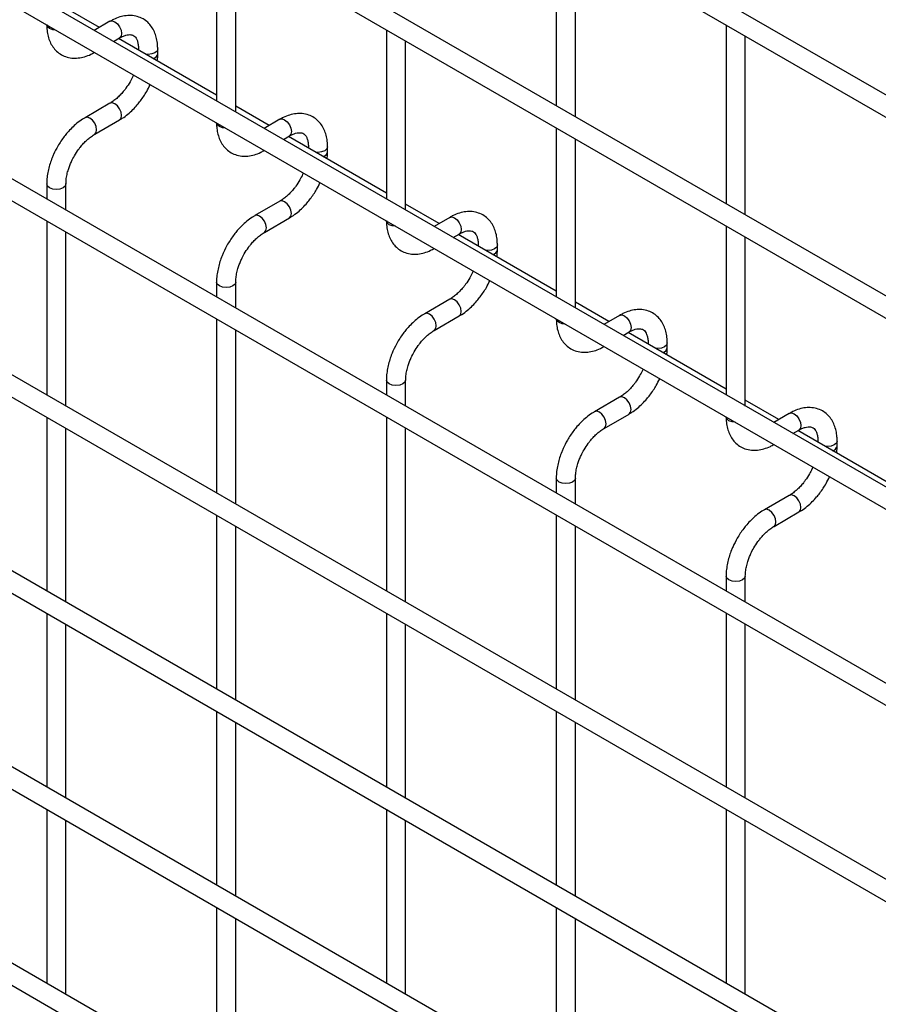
# Model space of a CAD drawing. Header units: inches. Extents: x 0.2 to 10.8, y 0.2 to 8.2.
# Tile 9 of 11: x 8.9 to 9.8, y 6.1 to 7.1. Entities that reach past the tile are written whole.
import ezdxf

# ---------------------------------------------------------------- set-up
doc = ezdxf.new("R2010")
doc.units = ezdxf.units.IN
doc.header["$MEASUREMENT"] = 0

msp = doc.modelspace()

# ---------------------------------------------------------------- linework, layer by layer
for p, q in [((10.5188, 6.6449), (8.0519, 8.0691)), ((8.0419, 8.0517), (10.5088, 6.6276)), ((10.5188, 6.4357), (8.0519, 7.8598)), ((8.0419, 7.8425), (10.5088, 6.4184)), ((8.0419, 7.6435), (10.5088, 6.2194)), ((10.303, 6.3613), (8.255, 7.5436)), ((10.5188, 6.0325), (8.0519, 7.4567)), ((8.0419, 7.4393), (10.5088, 6.0152)), ((10.5188, 5.8284), (8.0519, 7.2525)), ((8.0419, 7.2352), (10.5088, 5.8111)), ((9.1188, 7.2208), (9.1188, 7.0449)), ((9.4723, 7.226), (9.4723, 7.0398)), ((9.1388, 7.0334), (9.1388, 7.2093)), ((9.4923, 7.0283), (9.4923, 7.2144)), ((8.9968, 7.1214), (8.962, 7.1414)), ((9.0078, 7.1277), (8.9915, 7.1183)), ((9.2955, 7.1188), (9.2955, 6.9429)), ((9.6491, 7.1239), (9.6491, 6.9378)), ((9.0116, 7.1068), (9.0178, 7.1104)), ((9.1188, 7.0509), (9.0168, 7.1098)), ((9.3155, 6.9313), (9.3155, 7.1072)), ((9.6691, 6.9262), (9.6691, 7.1124)), ((9.0375, 7.0991), (9.0375, 7.0978)), ((9.0378, 7.0976), (9.0375, 7.099)), ((9.0575, 7.0938), (9.0575, 7.0991)), ((10.5188, 5.6243), (8.0519, 7.0484)), ((9.0078, 7.0424), (8.9819, 7.0274)), ((9.1735, 7.0193), (9.1388, 7.0394)), ((8.0419, 7.0311), (10.5088, 5.6069)), ((8.9919, 7.0101), (9.0178, 7.0251)), ((9.1846, 7.0257), (9.1683, 7.0163)), ((9.4723, 7.0167), (9.4723, 6.8408)), ((9.1883, 7.0047), (9.1946, 7.0084)), ((9.2955, 6.9489), (9.1935, 7.0078)), ((9.4923, 6.8293), (9.4923, 7.0052)), ((9.2143, 6.997), (9.2143, 6.9958)), ((9.2146, 6.9956), (9.2143, 6.997)), ((9.2343, 6.9918), (9.2343, 6.997)), ((8.942, 6.9584), (8.942, 6.9428)), ((8.962, 6.9313), (8.962, 6.9584)), ((9.1846, 6.9404), (9.1586, 6.9254)), ((9.3503, 6.9173), (9.3155, 6.9373)), ((8.942, 6.9197), (8.942, 6.7387)), ((9.1686, 6.908), (9.1946, 6.923)), ((9.3614, 6.9236), (9.3451, 6.9142)), ((9.6491, 6.9147), (9.6491, 6.7387)), ((8.962, 6.7271), (8.962, 6.9082)), ((9.3651, 6.9027), (9.3714, 6.9063)), ((9.4723, 6.8468), (9.3703, 6.9057)), ((9.6691, 6.7272), (9.6691, 6.9031)), ((9.3911, 6.895), (9.3911, 6.8937)), ((9.3914, 6.8935), (9.3911, 6.8949)), ((9.4111, 6.8897), (9.4111, 6.895)), ((9.1188, 6.8563), (9.1188, 6.8408)), ((9.1388, 6.8292), (9.1388, 6.8563)), ((10.5188, 5.4201), (8.0519, 6.8443)), ((9.3614, 6.8383), (9.3354, 6.8233)), ((8.0419, 6.8269), (10.5088, 5.4028)), ((9.5271, 6.8152), (9.4923, 6.8353)), ((9.1188, 6.8177), (9.1188, 6.6366)), ((9.3454, 6.806), (9.3714, 6.821)), ((9.5382, 6.8216), (9.5219, 6.8122)), ((9.1388, 6.6251), (9.1388, 6.8061)), ((9.5419, 6.8006), (9.5482, 6.8043)), ((9.6491, 6.7448), (9.5471, 6.8037)), ((9.5679, 6.7929), (9.5679, 6.7917)), ((9.5682, 6.7915), (9.5679, 6.7929)), ((9.5879, 6.7877), (9.5879, 6.7929)), ((9.2955, 6.7543), (9.2955, 6.7387)), ((9.3155, 6.7272), (9.3155, 6.7543)), ((9.5382, 6.7363), (9.5122, 6.7213)), ((9.7039, 6.7132), (9.6691, 6.7332)), ((8.942, 6.7156), (8.942, 6.5345)), ((9.2955, 6.7156), (9.2955, 6.5346)), ((9.5222, 6.7039), (9.5482, 6.7189)), ((9.7149, 6.7195), (9.6987, 6.7101)), ((8.962, 6.523), (8.962, 6.704)), ((9.3155, 6.523), (9.3155, 6.7041)), ((9.7187, 6.6986), (9.7249, 6.7022)), ((9.8259, 6.6427), (9.7239, 6.7016)), ((9.7446, 6.6908), (9.7446, 6.6896)), ((9.7449, 6.6894), (9.7446, 6.6908)), ((9.7646, 6.6856), (9.7646, 6.6908)), ((9.4723, 6.6522), (9.4723, 6.6367)), ((9.4923, 6.6251), (9.4923, 6.6522)), ((10.5188, 5.216), (8.0519, 6.6401)), ((9.7149, 6.6342), (9.689, 6.6192)), ((8.0419, 6.6228), (10.5088, 5.1987)), ((9.1188, 6.6135), (9.1188, 6.4325)), ((9.4723, 6.6136), (9.4723, 6.4325)), ((9.699, 6.6019), (9.7249, 6.6169)), ((9.1388, 6.421), (9.1388, 6.602)), ((9.4923, 6.421), (9.4923, 6.602)), ((9.6491, 6.5502), (9.6491, 6.5346)), ((9.6691, 6.5231), (9.6691, 6.5502)), ((8.942, 6.5115), (8.942, 6.3304)), ((9.2955, 6.5115), (9.2955, 6.3304)), ((9.6491, 6.5115), (9.6491, 6.3305)), ((8.962, 6.3189), (8.962, 6.4999)), ((9.3155, 6.3189), (9.3155, 6.4999)), ((9.6691, 6.3189), (9.6691, 6.5)), ((9.1188, 6.4094), (9.1188, 6.2284)), ((9.4723, 6.4094), (9.4723, 6.2284)), ((9.1388, 6.2168), (9.1388, 6.3979)), ((9.4923, 6.2168), (9.4923, 6.3979)), ((8.942, 6.3073), (8.942, 6.1263)), ((9.2955, 6.3074), (9.2955, 6.1263)), ((9.6491, 6.3074), (9.6491, 6.1263)), ((8.962, 6.1147), (8.962, 6.2958)), ((9.3155, 6.1148), (9.3155, 6.2958)), ((9.6691, 6.1148), (9.6691, 6.2958)), ((9.1188, 6.2053), (9.1188, 6.0242)), ((9.4723, 6.2053), (9.4723, 6.0243)), ((9.1388, 6.0127), (9.1388, 6.1937)), ((9.4923, 6.0127), (9.4923, 6.1938))]:
    msp.add_line(p, q)
at = {"flags": 128}
for points in [[(9.0078, 7.1277), (9.0101, 7.1282), (9.0128, 7.1273)], [(9.0128, 7.1273), (9.0155, 7.1251), (9.0178, 7.122), (9.0194, 7.1184), (9.0199, 7.115), (9.0194, 7.1122), (9.0178, 7.1104), (9.0178, 7.1104)], [(8.9449, 7.1201), (8.9427, 7.122), (8.942, 7.1238)], [(8.9513, 7.1185), (8.9482, 7.1189), (8.9449, 7.1201)], [(9.0575, 7.099), (9.0568, 7.0968), (9.0546, 7.095), (9.0514, 7.0937), (9.0475, 7.0933), (9.0451, 7.0935)], [(9.0179, 7.0251), (9.0194, 7.0269), (9.0199, 7.0297), (9.0194, 7.0331), (9.0178, 7.0366), (9.0155, 7.0397), (9.0128, 7.0419), (9.0101, 7.0429), (9.0079, 7.0424)], [(8.9869, 7.0269), (8.9842, 7.0279), (8.9819, 7.0274), (8.9818, 7.0274)], [(8.9918, 7.0101), (8.9919, 7.0101), (8.9934, 7.0119), (8.9939, 7.0147), (8.9934, 7.0181), (8.9919, 7.0216), (8.9896, 7.0247), (8.9869, 7.0269)], [(9.1217, 7.0181), (9.1195, 7.02), (9.1188, 7.0218)], [(9.1846, 7.0257), (9.1869, 7.0261), (9.1896, 7.0252)], [(9.1896, 7.0252), (9.1923, 7.023), (9.1946, 7.0199), (9.1962, 7.0164), (9.1967, 7.013), (9.1962, 7.0101), (9.1946, 7.0084), (9.1946, 7.0084)], [(9.1281, 7.0164), (9.1249, 7.0168), (9.1217, 7.0181)], [(9.2343, 6.997), (9.2336, 6.9948), (9.2314, 6.9929), (9.2281, 6.9917), (9.2243, 6.9912), (9.2219, 6.9914)], [(8.962, 6.9584), (8.962, 6.9584), (8.9612, 6.9562), (8.9591, 6.9543), (8.9558, 6.953), (8.952, 6.9526), (8.9482, 6.953), (8.9449, 6.9543), (8.9427, 6.9562), (8.942, 6.9584), (8.942, 6.9584)], [(9.1947, 6.9231), (9.1962, 6.9248), (9.1967, 6.9276), (9.1962, 6.9311), (9.1946, 6.9346), (9.1923, 6.9377), (9.1896, 6.9399), (9.1869, 6.9408), (9.1846, 6.9404)], [(9.1636, 6.9249), (9.1609, 6.9258), (9.1586, 6.9254), (9.1586, 6.9253)], [(9.1686, 6.908), (9.1686, 6.908), (9.1702, 6.9098), (9.1707, 6.9126), (9.1702, 6.9161), (9.1686, 6.9196), (9.1663, 6.9227), (9.1636, 6.9249)], [(9.2985, 6.916), (9.2963, 6.9179), (9.2956, 6.9197)], [(9.3614, 6.9236), (9.3637, 6.9241), (9.3664, 6.9231)], [(9.3664, 6.9231), (9.3691, 6.921), (9.3714, 6.9179), (9.3729, 6.9143), (9.3735, 6.9109), (9.3729, 6.9081), (9.3714, 6.9063), (9.3714, 6.9063)], [(9.3049, 6.9144), (9.3017, 6.9148), (9.2985, 6.916)], [(9.4111, 6.8949), (9.4103, 6.8927), (9.4082, 6.8909), (9.4049, 6.8896), (9.4011, 6.8892), (9.3987, 6.8894)], [(9.1388, 6.8563), (9.1388, 6.8563), (9.138, 6.8541), (9.1358, 6.8522), (9.1326, 6.851), (9.1288, 6.8505), (9.1249, 6.851), (9.1217, 6.8522), (9.1195, 6.8541), (9.1188, 6.8563), (9.1188, 6.8563)], [(9.3714, 6.821), (9.3729, 6.8228), (9.3735, 6.8256), (9.3729, 6.829), (9.3714, 6.8325), (9.3691, 6.8356), (9.3664, 6.8378), (9.3637, 6.8388), (9.3614, 6.8383)], [(9.3404, 6.8228), (9.3377, 6.8238), (9.3354, 6.8233), (9.3354, 6.8233)], [(9.3454, 6.806), (9.3454, 6.806), (9.3469, 6.8078), (9.3475, 6.8106), (9.3469, 6.814), (9.3454, 6.8175), (9.3431, 6.8206), (9.3404, 6.8228)], [(9.4752, 6.814), (9.4731, 6.8159), (9.4723, 6.8177)], [(9.5382, 6.8216), (9.5405, 6.822), (9.5432, 6.8211)], [(9.5432, 6.8211), (9.5459, 6.8189), (9.5482, 6.8158), (9.5497, 6.8123), (9.5502, 6.8089), (9.5497, 6.806), (9.5482, 6.8043), (9.5482, 6.8043)], [(9.4817, 6.8123), (9.4785, 6.8127), (9.4752, 6.814)], [(9.5879, 6.7929), (9.5871, 6.7907), (9.5849, 6.7888), (9.5817, 6.7876), (9.5779, 6.7871), (9.5754, 6.7873)], [(9.3155, 6.7543), (9.3155, 6.7543), (9.3148, 6.7521), (9.3126, 6.7502), (9.3094, 6.7489), (9.3055, 6.7485), (9.3017, 6.7489), (9.2985, 6.7502), (9.2963, 6.7521), (9.2955, 6.7543), (9.2955, 6.7543)], [(9.5482, 6.719), (9.5497, 6.7207), (9.5502, 6.7235), (9.5497, 6.727), (9.5482, 6.7305), (9.5459, 6.7336), (9.5432, 6.7358), (9.5405, 6.7367), (9.5382, 6.7363)], [(9.5172, 6.7208), (9.5145, 6.7217), (9.5122, 6.7213), (9.5122, 6.7212)], [(9.5222, 6.7039), (9.5222, 6.7039), (9.5237, 6.7057), (9.5243, 6.7085), (9.5237, 6.712), (9.5222, 6.7155), (9.5199, 6.7186), (9.5172, 6.7208)], [(9.652, 6.7119), (9.6499, 6.7138), (9.6491, 6.7156)], [(9.7149, 6.7195), (9.7172, 6.72), (9.7199, 6.719)], [(9.7199, 6.719), (9.7227, 6.7169), (9.7249, 6.7138), (9.7265, 6.7102), (9.727, 6.7068), (9.7265, 6.704), (9.7249, 6.7022), (9.7249, 6.7022)], [(9.6584, 6.7103), (9.6553, 6.7107), (9.652, 6.7119)], [(9.7646, 6.6908), (9.7639, 6.6886), (9.7617, 6.6868), (9.7585, 6.6855), (9.7546, 6.6851), (9.7522, 6.6852)], [(9.4923, 6.6522), (9.4923, 6.6522), (9.4916, 6.65), (9.4894, 6.6481), (9.4861, 6.6469), (9.4823, 6.6464), (9.4785, 6.6469), (9.4752, 6.6481), (9.4731, 6.65), (9.4723, 6.6522), (9.4723, 6.6522)], [(9.725, 6.6169), (9.7265, 6.6187), (9.727, 6.6215), (9.7265, 6.6249), (9.7249, 6.6284), (9.7227, 6.6315), (9.7199, 6.6337), (9.7172, 6.6347), (9.715, 6.6342)], [(9.694, 6.6187), (9.6913, 6.6197), (9.689, 6.6192), (9.6889, 6.6192)], [(9.6989, 6.6019), (9.699, 6.6019), (9.7005, 6.6037), (9.701, 6.6065), (9.7005, 6.6099), (9.699, 6.6134), (9.6967, 6.6165), (9.694, 6.6187)], [(9.6691, 6.5502), (9.6691, 6.5502), (9.6683, 6.5479), (9.6662, 6.5461), (9.6629, 6.5448), (9.6591, 6.5444), (9.6553, 6.5448), (9.652, 6.5461), (9.6499, 6.5479), (9.6491, 6.5502), (9.6491, 6.5502)]]:
    msp.add_lwpolyline(points, dxfattribs=at)
for centre in [(9.0514, 7.095), (9.2282, 6.993), (9.405, 6.8909), (9.5817, 6.7889), (9.7585, 6.6868)]:
    msp.add_arc(centre, 0.00625, 283.6149, 348.7314)
for points, knots in [([(8.9421, 7.1243), (8.9421, 7.1228), (8.9421, 7.1191), (8.943, 7.1136), (8.9447, 7.1077), (8.9474, 7.1023), (8.9511, 7.0975), (8.9558, 7.0935), (8.9616, 7.0907), (8.968, 7.0893), (8.9748, 7.0893), (8.9814, 7.0907), (8.9871, 7.0928), (8.9906, 7.0948), (8.9918, 7.0955)], [0, 0, 0, 0, 0.054697, 0.137511, 0.221311, 0.305727, 0.390838, 0.477724, 0.568752, 0.667443, 0.758472, 0.851633, 0.945048, 1, 1, 1, 1]), ([(9.0575, 7.099), (9.0575, 7.1005), (9.0574, 7.1042), (9.0565, 7.1098), (9.0548, 7.1156), (9.052, 7.121), (9.0484, 7.1258), (9.0436, 7.1297), (9.0378, 7.1325), (9.0314, 7.1339), (9.0247, 7.1338), (9.018, 7.1324), (9.0124, 7.1303), (9.009, 7.1283), (9.0079, 7.1276)], [0, 0, 0, 0, 0.055891, 0.138867, 0.222826, 0.307399, 0.392678, 0.479776, 0.571102, 0.670205, 0.761479, 0.854858, 0.948417, 1, 1, 1, 1]), ([(9.0178, 7.1104), (9.0189, 7.111), (9.0212, 7.1122), (9.0244, 7.1133), (9.0274, 7.1139), (9.0298, 7.1138), (9.0319, 7.1132), (9.0335, 7.1122), (9.0351, 7.1102), (9.0364, 7.1075), (9.0372, 7.1038), (9.0376, 7.1009), (9.0375, 7.0991), (9.0375, 7.099)], [0, 0, 0, 0, 0.076686, 0.165037, 0.254932, 0.348995, 0.454249, 0.590794, 0.696654, 0.797635, 0.896956, 0.995312, 1, 1, 1, 1]), ([(9.057, 7.0866), (9.0573, 7.0883), (9.0576, 7.0908), (9.0575, 7.0931), (9.0575, 7.0938)], [0, 0, 0, 0, 0.714053, 1, 1, 1, 1]), ([(9.0287, 7.0647), (9.0273, 7.0624), (9.0254, 7.0593), (9.0221, 7.055), (9.0193, 7.0517), (9.0157, 7.0482), (9.012, 7.0451), (9.0093, 7.0432), (9.008, 7.0425), (9.0079, 7.0425)], [0, 0, 0, 0, 0.233946, 0.3290926, 0.4848865, 0.6433764, 0.8096067, 0.9786836, 1, 1, 1, 1]), ([(9.0323, 7.0717), (9.0321, 7.0712), (9.0311, 7.0688), (9.0297, 7.0665), (9.0287, 7.0647)], [0, 0, 0, 0, 0.208039, 1, 1, 1, 1]), ([(9.0178, 7.0252), (9.0188, 7.0257), (9.0217, 7.0273), (9.0264, 7.0309), (9.0316, 7.0356), (9.0359, 7.0403), (9.0397, 7.045), (9.043, 7.0496), (9.0465, 7.0552), (9.0485, 7.0593), (9.0496, 7.0617)], [0, 0, 0, 0, 0.071982, 0.230009, 0.376763, 0.510502, 0.614264, 0.732866, 0.84542, 1, 1, 1, 1]), ([(9.2342, 6.997), (9.2342, 6.9985), (9.2342, 7.0021), (9.2333, 7.0077), (9.2315, 7.0136), (9.2288, 7.019), (9.2251, 7.0237), (9.2204, 7.0276), (9.2146, 7.0305), (9.2082, 7.0319), (9.2014, 7.0318), (9.1948, 7.0303), (9.1892, 7.0283), (9.1858, 7.0263), (9.1846, 7.0256)], [0, 0, 0, 0, 0.055891, 0.138867, 0.222826, 0.307399, 0.392678, 0.479776, 0.571102, 0.670205, 0.761479, 0.854858, 0.948417, 1, 1, 1, 1]), ([(8.9819, 7.0273), (8.981, 7.0268), (8.9781, 7.0253), (8.9735, 7.0217), (8.9682, 7.017), (8.9639, 7.0123), (8.9601, 7.0077), (8.9567, 7.003), (8.9546, 6.9995), (8.9535, 6.9977)], [0, 0, 0, 0, 0.077866, 0.264825, 0.439015, 0.599, 0.720998, 0.859308, 1, 1, 1, 1]), ([(9.1188, 7.0222), (9.1188, 7.0207), (9.1188, 7.0171), (9.1197, 7.0115), (9.1215, 7.0056), (9.1242, 7.0002), (9.1279, 6.9954), (9.1326, 6.9915), (9.1384, 6.9886), (9.1448, 6.9872), (9.1515, 6.9873), (9.1582, 6.9886), (9.1639, 6.9907), (9.1673, 6.9928), (9.1686, 6.9935)], [0, 0, 0, 0, 0.054697, 0.137511, 0.221311, 0.305727, 0.390838, 0.477724, 0.568752, 0.667443, 0.758472, 0.851633, 0.945048, 1, 1, 1, 1]), ([(9.1946, 7.0083), (9.1957, 7.0089), (9.198, 7.0102), (9.2012, 7.0113), (9.2041, 7.0118), (9.2066, 7.0117), (9.2087, 7.0112), (9.2103, 7.0101), (9.2119, 7.0082), (9.2132, 7.0055), (9.214, 7.0017), (9.2144, 6.9988), (9.2143, 6.9971), (9.2143, 6.997)], [0, 0, 0, 0, 0.076686, 0.165037, 0.254932, 0.348995, 0.454249, 0.590794, 0.696654, 0.797635, 0.896956, 0.995312, 1, 1, 1, 1]), ([(8.9709, 6.9877), (8.9722, 6.99), (8.9742, 6.9931), (8.9775, 6.9974), (8.9803, 7.0008), (8.9839, 7.0043), (8.9876, 7.0073), (8.9903, 7.0093), (8.9917, 7.01), (8.9918, 7.0101)], [0, 0, 0, 0, 0.233338, 0.328238, 0.483641, 0.641755, 0.807615, 0.976339, 1, 1, 1, 1]), ([(8.9535, 6.9977), (8.952, 6.9949), (8.9498, 6.9909), (8.9473, 6.9848), (8.9454, 6.9796), (8.9437, 6.9733), (8.9425, 6.9669), (8.942, 6.9619), (8.942, 6.9591), (8.9421, 6.9584)], [0, 0, 0, 0, 0.221268, 0.311483, 0.460164, 0.612945, 0.775445, 0.943585, 1, 1, 1, 1]), ([(9.2338, 6.9845), (9.234, 6.9863), (9.2343, 6.9888), (9.2343, 6.9911), (9.2342, 6.9918)], [0, 0, 0, 0, 0.714053, 1, 1, 1, 1]), ([(8.962, 6.9584), (8.9621, 6.9599), (8.9621, 6.9629), (8.963, 6.9681), (8.9644, 6.9731), (8.966, 6.9778), (8.968, 6.9825), (8.9698, 6.9858), (8.9709, 6.9877)], [0, 0, 0, 0, 0.171377, 0.354378, 0.535542, 0.668658, 0.807018, 1, 1, 1, 1]), ([(9.2055, 6.9626), (9.2041, 6.9604), (9.2022, 6.9572), (9.1989, 6.953), (9.196, 6.9496), (9.1925, 6.9461), (9.1888, 6.9431), (9.1861, 6.9412), (9.1848, 6.9405), (9.1846, 6.9404)], [0, 0, 0, 0, 0.233946, 0.329093, 0.484887, 0.643376, 0.809607, 0.978684, 1, 1, 1, 1]), ([(9.2091, 6.9697), (9.2088, 6.9692), (9.2078, 6.9668), (9.2065, 6.9645), (9.2055, 6.9626)], [0, 0, 0, 0, 0.208039, 1, 1, 1, 1]), ([(9.1946, 6.9232), (9.1955, 6.9237), (9.1985, 6.9253), (9.2032, 6.9289), (9.2084, 6.9336), (9.2127, 6.9383), (9.2165, 6.9429), (9.2198, 6.9476), (9.2233, 6.9532), (9.2253, 6.9573), (9.2264, 6.9597)], [0, 0, 0, 0, 0.071982, 0.230009, 0.376763, 0.510502, 0.614264, 0.732866, 0.84542, 1, 1, 1, 1]), ([(9.411, 6.8949), (9.411, 6.8964), (9.411, 6.9001), (9.4101, 6.9056), (9.4083, 6.9115), (9.4056, 6.9169), (9.4019, 6.9217), (9.3972, 6.9256), (9.3914, 6.9284), (9.3849, 6.9298), (9.3782, 6.9297), (9.3716, 6.9283), (9.3659, 6.9262), (9.3626, 6.9242), (9.3614, 6.9235)], [0, 0, 0, 0, 0.055891, 0.138867, 0.222826, 0.307399, 0.392678, 0.479776, 0.571102, 0.670205, 0.761479, 0.854858, 0.948417, 1, 1, 1, 1]), ([(9.1587, 6.9252), (9.1578, 6.9248), (9.1549, 6.9232), (9.1503, 6.9197), (9.145, 6.915), (9.1406, 6.9103), (9.1369, 6.9056), (9.1335, 6.9009), (9.1314, 6.8974), (9.1303, 6.8957)], [0, 0, 0, 0, 0.077866, 0.264825, 0.439015, 0.599, 0.720998, 0.859308, 1, 1, 1, 1]), ([(9.2956, 6.9202), (9.2956, 6.9187), (9.2956, 6.915), (9.2965, 6.9095), (9.2983, 6.9036), (9.301, 6.8982), (9.3047, 6.8934), (9.3094, 6.8894), (9.3152, 6.8866), (9.3216, 6.8851), (9.3283, 6.8852), (9.335, 6.8866), (9.3407, 6.8887), (9.3441, 6.8907), (9.3454, 6.8914)], [0, 0, 0, 0, 0.054697, 0.137511, 0.221311, 0.305727, 0.390838, 0.477724, 0.568752, 0.667443, 0.758472, 0.851633, 0.945048, 1, 1, 1, 1]), ([(9.3714, 6.9063), (9.3725, 6.9069), (9.3748, 6.9081), (9.378, 6.9092), (9.3809, 6.9098), (9.3834, 6.9097), (9.3855, 6.9091), (9.3871, 6.9081), (9.3887, 6.9061), (9.39, 6.9034), (9.3908, 6.8997), (9.3912, 6.8968), (9.3911, 6.895), (9.3911, 6.8949)], [0, 0, 0, 0, 0.076686, 0.165037, 0.254932, 0.348995, 0.454249, 0.590794, 0.696654, 0.797635, 0.896956, 0.995312, 1, 1, 1, 1]), ([(9.1476, 6.8857), (9.149, 6.8879), (9.151, 6.8911), (9.1542, 6.8953), (9.1571, 6.8987), (9.1607, 6.9022), (9.1644, 6.9053), (9.1671, 6.9072), (9.1685, 6.9079), (9.1686, 6.908)], [0, 0, 0, 0, 0.233338, 0.328238, 0.483641, 0.641755, 0.807615, 0.976339, 1, 1, 1, 1]), ([(9.1303, 6.8957), (9.1288, 6.8928), (9.1266, 6.8889), (9.1241, 6.8828), (9.1222, 6.8775), (9.1205, 6.8713), (9.1193, 6.8649), (9.1187, 6.8598), (9.1188, 6.857), (9.1188, 6.8563)], [0, 0, 0, 0, 0.221268, 0.311483, 0.460164, 0.612945, 0.775445, 0.943585, 1, 1, 1, 1]), ([(9.4106, 6.8825), (9.4108, 6.8842), (9.4111, 6.8867), (9.411, 6.889), (9.411, 6.8897)], [0, 0, 0, 0, 0.714053, 1, 1, 1, 1]), ([(9.1388, 6.8563), (9.1388, 6.8578), (9.1389, 6.8609), (9.1398, 6.8661), (9.1411, 6.8711), (9.1428, 6.8757), (9.1448, 6.8805), (9.1466, 6.8838), (9.1476, 6.8857)], [0, 0, 0, 0, 0.171377, 0.354378, 0.535542, 0.668658, 0.807018, 1, 1, 1, 1]), ([(9.3823, 6.8606), (9.3809, 6.8583), (9.3789, 6.8552), (9.3757, 6.8509), (9.3728, 6.8476), (9.3693, 6.8441), (9.3656, 6.841), (9.3629, 6.8391), (9.3616, 6.8384), (9.3614, 6.8384)], [0, 0, 0, 0, 0.233946, 0.329093, 0.484887, 0.643376, 0.809607, 0.978684, 1, 1, 1, 1]), ([(9.3714, 6.8211), (9.3723, 6.8216), (9.3753, 6.8232), (9.3799, 6.8268), (9.3852, 6.8315), (9.3895, 6.8362), (9.3932, 6.8409), (9.3965, 6.8455), (9.4001, 6.8511), (9.402, 6.8552), (9.4032, 6.8576)], [0, 0, 0, 0, 0.071982, 0.230009, 0.376763, 0.510502, 0.614264, 0.732866, 0.84542, 1, 1, 1, 1]), ([(9.3858, 6.8676), (9.3856, 6.8671), (9.3846, 6.8647), (9.3833, 6.8624), (9.3823, 6.8606)], [0, 0, 0, 0, 0.208039, 1, 1, 1, 1]), ([(9.5878, 6.7929), (9.5878, 6.7944), (9.5878, 6.798), (9.5869, 6.8036), (9.5851, 6.8095), (9.5824, 6.8149), (9.5787, 6.8196), (9.574, 6.8235), (9.5682, 6.8264), (9.5617, 6.8278), (9.555, 6.8277), (9.5484, 6.8262), (9.5427, 6.8241), (9.5394, 6.8222), (9.5382, 6.8215)], [0, 0, 0, 0, 0.055891, 0.138867, 0.222826, 0.307399, 0.392678, 0.479776, 0.571102, 0.670205, 0.761479, 0.854858, 0.948417, 1, 1, 1, 1]), ([(9.3354, 6.8232), (9.3346, 6.8227), (9.3317, 6.8212), (9.327, 6.8176), (9.3218, 6.8129), (9.3174, 6.8082), (9.3136, 6.8036), (9.3102, 6.7989), (9.3081, 6.7954), (9.3071, 6.7936)], [0, 0, 0, 0, 0.077866, 0.264825, 0.439015, 0.599, 0.720998, 0.859308, 1, 1, 1, 1]), ([(9.4724, 6.8181), (9.4724, 6.8166), (9.4724, 6.813), (9.4733, 6.8074), (9.4751, 6.8015), (9.4778, 6.7961), (9.4814, 6.7913), (9.4862, 6.7874), (9.4919, 6.7845), (9.4984, 6.7831), (9.5051, 6.7831), (9.5117, 6.7845), (9.5175, 6.7866), (9.5209, 6.7886), (9.5222, 6.7894)], [0, 0, 0, 0, 0.054697, 0.137511, 0.221311, 0.305727, 0.390838, 0.477724, 0.568752, 0.667443, 0.758472, 0.851633, 0.945048, 1, 1, 1, 1]), ([(9.5482, 6.8042), (9.5492, 6.8048), (9.5515, 6.8061), (9.5547, 6.8072), (9.5577, 6.8077), (9.5602, 6.8076), (9.5622, 6.8071), (9.5639, 6.806), (9.5654, 6.8041), (9.5667, 6.8013), (9.5676, 6.7976), (9.568, 6.7947), (9.5679, 6.793), (9.5679, 6.7929)], [0, 0, 0, 0, 0.076686, 0.165037, 0.254932, 0.348995, 0.454249, 0.590794, 0.696654, 0.797635, 0.896956, 0.995312, 1, 1, 1, 1]), ([(9.3244, 6.7836), (9.3258, 6.7859), (9.3277, 6.789), (9.331, 6.7933), (9.3339, 6.7966), (9.3374, 6.8002), (9.3411, 6.8032), (9.3439, 6.8052), (9.3452, 6.8059), (9.3454, 6.806)], [0, 0, 0, 0, 0.2333375, 0.3282376, 0.4836415, 0.6417552, 0.8076147, 0.9763389, 1, 1, 1, 1]), ([(9.3071, 6.7936), (9.3056, 6.7908), (9.3034, 6.7868), (9.3008, 6.7807), (9.299, 6.7755), (9.2972, 6.7692), (9.2961, 6.7628), (9.2955, 6.7578), (9.2956, 6.755), (9.2956, 6.7543)], [0, 0, 0, 0, 0.221268, 0.311483, 0.460164, 0.612945, 0.775445, 0.943585, 1, 1, 1, 1]), ([(9.5874, 6.7804), (9.5876, 6.7822), (9.5879, 6.7846), (9.5878, 6.787), (9.5878, 6.7877)], [0, 0, 0, 0, 0.714053, 1, 1, 1, 1]), ([(9.3156, 6.7543), (9.3156, 6.7558), (9.3157, 6.7588), (9.3166, 6.764), (9.3179, 6.769), (9.3196, 6.7737), (9.3216, 6.7784), (9.3234, 6.7817), (9.3244, 6.7836)], [0, 0, 0, 0, 0.171377, 0.354378, 0.535542, 0.668658, 0.807018, 1, 1, 1, 1]), ([(9.5626, 6.7656), (9.5624, 6.7651), (9.5614, 6.7627), (9.5601, 6.7603), (9.559, 6.7585)], [0, 0, 0, 0, 0.208039, 1, 1, 1, 1]), ([(9.559, 6.7585), (9.5577, 6.7563), (9.5557, 6.7531), (9.5525, 6.7489), (9.5496, 6.7455), (9.5461, 6.742), (9.5424, 6.739), (9.5397, 6.7371), (9.5383, 6.7364), (9.5382, 6.7363)], [0, 0, 0, 0, 0.233946, 0.3290926, 0.4848865, 0.6433764, 0.8096067, 0.9786836, 1, 1, 1, 1]), ([(9.5482, 6.7191), (9.5491, 6.7196), (9.552, 6.7212), (9.5567, 6.7248), (9.5619, 6.7295), (9.5663, 6.7342), (9.57, 6.7388), (9.5733, 6.7435), (9.5768, 6.7491), (9.5788, 6.7532), (9.58, 6.7556)], [0, 0, 0, 0, 0.071982, 0.230009, 0.376763, 0.510502, 0.614264, 0.732866, 0.84542, 1, 1, 1, 1]), ([(9.7646, 6.6908), (9.7646, 6.6923), (9.7646, 6.696), (9.7636, 6.7015), (9.7619, 6.7074), (9.7592, 6.7128), (9.7555, 6.7176), (9.7507, 6.7215), (9.7449, 6.7243), (9.7385, 6.7257), (9.7318, 6.7256), (9.7251, 6.7242), (9.7195, 6.7221), (9.7162, 6.7201), (9.715, 6.7194)], [0, 0, 0, 0, 0.055891, 0.138867, 0.222826, 0.307399, 0.392678, 0.479776, 0.571102, 0.670205, 0.761479, 0.854858, 0.948417, 1, 1, 1, 1]), ([(9.5122, 6.7211), (9.5114, 6.7207), (9.5084, 6.7191), (9.5038, 6.7156), (9.4985, 6.7109), (9.4942, 6.7062), (9.4904, 6.7015), (9.487, 6.6968), (9.4849, 6.6933), (9.4839, 6.6916)], [0, 0, 0, 0, 0.077866, 0.264825, 0.439015, 0.599, 0.720998, 0.859308, 1, 1, 1, 1]), ([(9.6492, 6.7161), (9.6492, 6.7146), (9.6492, 6.7109), (9.6501, 6.7054), (9.6518, 6.6995), (9.6545, 6.6941), (9.6582, 6.6893), (9.6629, 6.6853), (9.6687, 6.6825), (9.6752, 6.681), (9.6819, 6.6811), (9.6885, 6.6825), (9.6943, 6.6846), (9.6977, 6.6866), (9.6989, 6.6873)], [0, 0, 0, 0, 0.054697, 0.137511, 0.221311, 0.305727, 0.390838, 0.477724, 0.568752, 0.667443, 0.758472, 0.851633, 0.945048, 1, 1, 1, 1]), ([(9.5012, 6.6816), (9.5026, 6.6838), (9.5045, 6.687), (9.5078, 6.6912), (9.5107, 6.6946), (9.5142, 6.6981), (9.5179, 6.7012), (9.5206, 6.7031), (9.522, 6.7038), (9.5222, 6.7039)], [0, 0, 0, 0, 0.233338, 0.328238, 0.483641, 0.641755, 0.807615, 0.976339, 1, 1, 1, 1]), ([(9.7249, 6.7022), (9.726, 6.7028), (9.7283, 6.704), (9.7315, 6.7051), (9.7345, 6.7057), (9.737, 6.7056), (9.739, 6.705), (9.7406, 6.704), (9.7422, 6.702), (9.7435, 6.6993), (9.7444, 6.6956), (9.7447, 6.6927), (9.7446, 6.6909), (9.7446, 6.6908)], [0, 0, 0, 0, 0.076686, 0.165037, 0.254932, 0.348995, 0.454249, 0.590794, 0.696654, 0.797635, 0.896956, 0.995312, 1, 1, 1, 1]), ([(9.4839, 6.6916), (9.4823, 6.6887), (9.4802, 6.6847), (9.4776, 6.6786), (9.4757, 6.6734), (9.474, 6.6672), (9.4729, 6.6608), (9.4723, 6.6557), (9.4724, 6.6529), (9.4724, 6.6522)], [0, 0, 0, 0, 0.221268, 0.311483, 0.460164, 0.612945, 0.775445, 0.943585, 1, 1, 1, 1]), ([(9.7641, 6.6784), (9.7644, 6.6801), (9.7647, 6.6826), (9.7646, 6.6849), (9.7646, 6.6856)], [0, 0, 0, 0, 0.714053, 1, 1, 1, 1]), ([(9.4923, 6.6522), (9.4924, 6.6537), (9.4925, 6.6568), (9.4934, 6.662), (9.4947, 6.667), (9.4963, 6.6716), (9.4983, 6.6764), (9.5001, 6.6797), (9.5012, 6.6816)], [0, 0, 0, 0, 0.171377, 0.354378, 0.535542, 0.668658, 0.807018, 1, 1, 1, 1]), ([(9.7394, 6.6635), (9.7392, 6.663), (9.7382, 6.6606), (9.7369, 6.6583), (9.7358, 6.6565)], [0, 0, 0, 0, 0.208039, 1, 1, 1, 1]), ([(9.7358, 6.6565), (9.7344, 6.6542), (9.7325, 6.6511), (9.7292, 6.6468), (9.7264, 6.6435), (9.7228, 6.64), (9.7191, 6.6369), (9.7165, 6.635), (9.7151, 6.6343), (9.715, 6.6343)], [0, 0, 0, 0, 0.233946, 0.329093, 0.484887, 0.643376, 0.809607, 0.978684, 1, 1, 1, 1]), ([(9.7249, 6.617), (9.7259, 6.6175), (9.7288, 6.6191), (9.7335, 6.6227), (9.7387, 6.6274), (9.743, 6.6321), (9.7468, 6.6368), (9.7501, 6.6414), (9.7536, 6.647), (9.7556, 6.6511), (9.7568, 6.6535)], [0, 0, 0, 0, 0.071982, 0.230009, 0.376763, 0.510502, 0.614264, 0.732866, 0.84542, 1, 1, 1, 1]), ([(9.689, 6.6191), (9.6881, 6.6186), (9.6852, 6.6171), (9.6806, 6.6135), (9.6753, 6.6088), (9.671, 6.6041), (9.6672, 6.5995), (9.6638, 6.5948), (9.6617, 6.5913), (9.6606, 6.5895)], [0, 0, 0, 0, 0.0778655, 0.2648252, 0.4390147, 0.5990005, 0.7209984, 0.8593082, 1, 1, 1, 1]), ([(9.678, 6.5795), (9.6794, 6.5818), (9.6813, 6.5849), (9.6846, 6.5892), (9.6875, 6.5925), (9.691, 6.5961), (9.6947, 6.5991), (9.6974, 6.6011), (9.6988, 6.6018), (9.6989, 6.6019)], [0, 0, 0, 0, 0.233338, 0.328238, 0.483641, 0.641755, 0.807615, 0.976339, 1, 1, 1, 1]), ([(9.6606, 6.5895), (9.6591, 6.5867), (9.657, 6.5827), (9.6544, 6.5766), (9.6525, 6.5714), (9.6508, 6.5651), (9.6496, 6.5587), (9.6491, 6.5537), (9.6492, 6.5509), (9.6492, 6.5502)], [0, 0, 0, 0, 0.221268, 0.311483, 0.460164, 0.612945, 0.775445, 0.943585, 1, 1, 1, 1]), ([(9.6691, 6.5502), (9.6692, 6.5517), (9.6692, 6.5547), (9.6701, 6.5599), (9.6715, 6.5649), (9.6731, 6.5696), (9.6751, 6.5743), (9.6769, 6.5776), (9.678, 6.5795)], [0, 0, 0, 0, 0.171377, 0.354378, 0.535542, 0.668658, 0.807018, 1, 1, 1, 1])]:
    msp.add_open_spline(points, degree=3, knots=knots)

doc.saveas('drawing.dxf')
